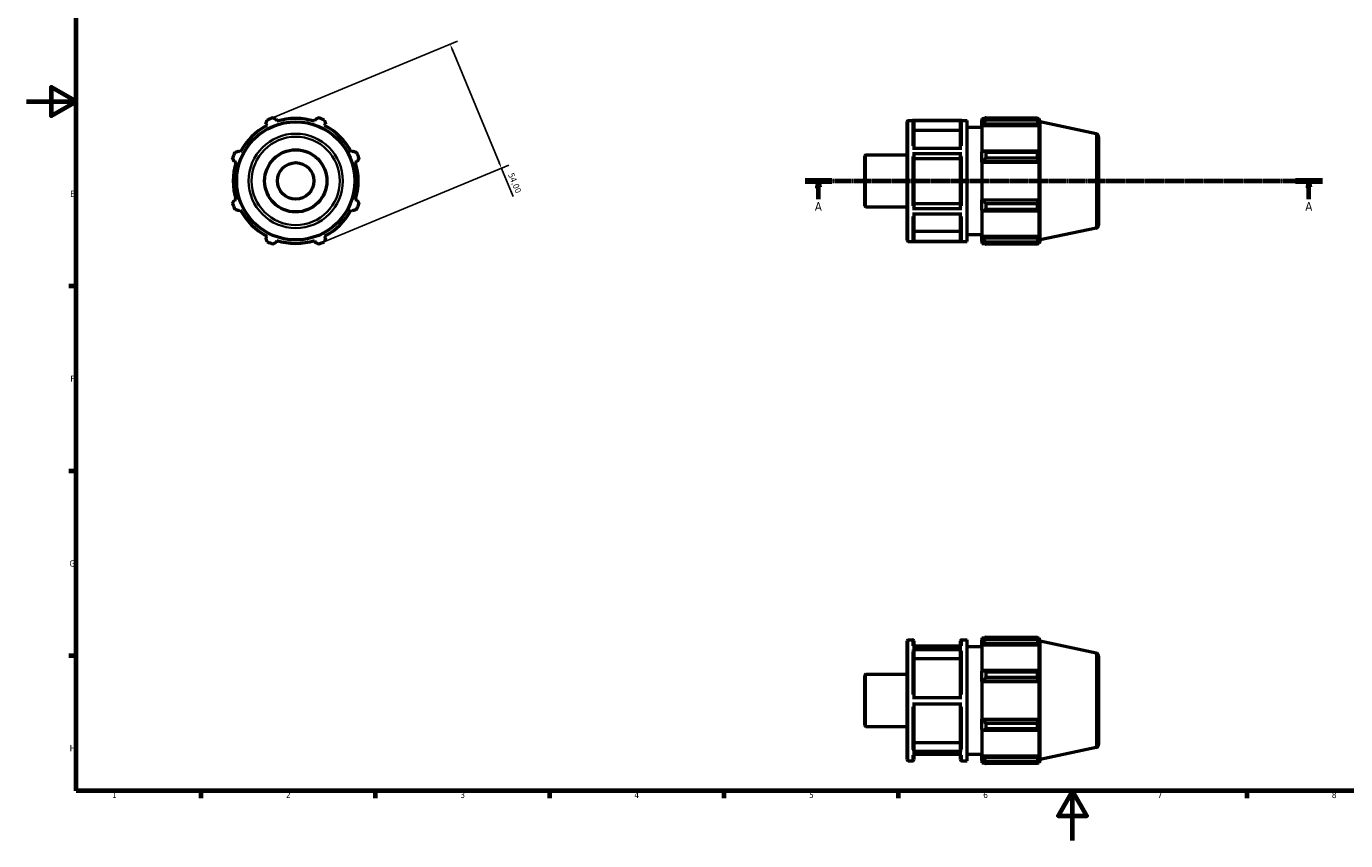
# Model space of a CAD drawing. Header units: millimetres. Extents: x 0 to 931, y 0 to 594.
# Tile 1 of 4: x 0 to 530, y 0 to 327. Entities that reach past the tile are written whole.
import ezdxf

# ---------------------------------------------------------------- set-up
doc = ezdxf.new("R2010")
doc.units = ezdxf.units.MM
doc.linetypes.add('CHAIN', pattern=[0.7087, 0.4724, -0.0591, 0.1181, -0.0591])
for name, color, linetype, lineweight in [('Border (ISO)', 7, 'Continuous', 70), ('Dimension (ISO)', 7, 'Continuous', 25), ('Section Line (ISO)', 7, 'CHAIN', 70), ('Visible (ISO)', 7, 'Continuous', 50), ('Visible Narrow (ISO)', 7, 'Continuous', 35)]:
    doc.layers.add(name, color=color, linetype=linetype, lineweight=lineweight)
doc.styles.add('Label Text (ISO)', font='tahoma.ttf')
doc.styles.add('Note Text (ISO)', font='tahoma.ttf')
doc.dimstyles.new('Default (ISO)', dxfattribs={"dimtxt": 2.5, "dimasz": 2.5, "dimexe": 3.175, "dimexo": 0, "dimgap": 0.762, "dimtad": 1, "dimrnd": 1e-08, "dimzin": 0, "dimtxsty": 'Note Text (ISO)', "dimcen": 0.09, "dimdle": 10, "dimclrd": 256, "dimclre": 256, "dimclrt": 232, "dimazin": 0, "dimtfac": 1.40208, "dimtmove": 0, "dimatfit": 3, "dimfxl": 1, "dimtolj": 1, "dimtzin": 0, "dimlwd": -1, "dimlwe": -1, "dimarcsym": 0})

# ---------------------------------------------------------------- blocks, each defined once
blk = doc.blocks.new('Borders Default Border')
at = {"layer": 'Border (ISO)'}
for p, q in [((20, 222.75), (17.1, 222.75)), ((20, 148.5), (17.1, 148.5)), ((20, 74.25), (17.1, 74.25)), ((70.08, 20), (70.08, 17.1)), ((140.17, 20), (140.17, 17.1)), ((210.25, 20), (210.25, 17.1)), ((280.33, 20), (280.33, 17.1)), ((350.42, 20), (350.42, 17.1)), ((490.58, 20), (490.58, 17.1))]:
    blk.add_line(p, q, dxfattribs=at)
at = {"layer": 'Border (ISO)', "flags": 128}
for points in [[(20, 20), (20, 574), (821, 574), (821, 20), (20, 20)], [(0, 297), (20, 297), (10, 302.77), (10, 291.23), (20, 297)], [(420.5, 0), (420.5, 20), (414.73, 10), (426.27, 10), (420.5, 20)]]:
    blk.add_lwpolyline(points, dxfattribs=at)
at = {"layer": 'Border (ISO)', "color": 232, "true_color": 0xca0064, "char_height": 2.5, "attachment_point": 7, "style": 'Note Text (ISO)'}
for s, insert in [('E', (17.64, 258.63)), ('F', (17.7, 184.38)), ('G', (17.31, 110.08)), ('H', (17.44, 35.88)), ('1', (34.48, 17.1)), ('2', (104.37, 17.1)), ('3', (174.43, 17.05)), ('4', (244.42, 17.1)), ('5', (314.64, 17.05)), ('6', (384.66, 17.05)), ('7', (454.77, 17.1)), ('8', (524.81, 17.04))]:
    blk.add_mtext(s, dxfattribs=dict(at, insert=insert))
blk = doc.blocks.new('2dTransSection0')
at = {"layer": 'Section Line (ISO)', "linetype": 'CHAIN'}
blk.add_line((313.03, 265.11), (521.03, 265.11), dxfattribs=at)
at = {"layer": 'Section Line (ISO)', "linetype": 'Continuous', "lineweight": 140}
for p, q in [((313.03, 265.11), (323.86, 265.11)), ((510.2, 265.11), (521.03, 265.11))]:
    blk.add_line(p, q, dxfattribs=at)
at = {"layer": 'Section Line (ISO)', "linetype": 'Continuous'}
for p, q in [((318.45, 265.11), (317.95, 262.61)), ((317.95, 262.61), (318.95, 262.61)), ((318.45, 262.61), (318.45, 265.11)), ((318.95, 262.61), (318.45, 265.11)), ((318.45, 257.74), (318.45, 262.61)), ((515.62, 265.11), (515.12, 262.61)), ((515.12, 262.61), (516.12, 262.61)), ((515.62, 262.61), (515.62, 265.11)), ((516.12, 262.61), (515.62, 265.11)), ((515.62, 257.74), (515.62, 262.61))]:
    blk.add_line(p, q, dxfattribs=at)
at = {"layer": 'Section Line (ISO)', "linetype": 'Continuous', "flags": 128}
for points in [[(318.95, 262.61), (318.45, 265.11), (317.95, 262.61), (318.95, 262.61)], [(516.12, 262.61), (515.62, 265.11), (515.12, 262.61), (516.12, 262.61)]]:
    blk.add_lwpolyline(points, dxfattribs=at)
at = {"layer": 'Section Line (ISO)'}
for points in [[(318.95, 262.61), (318.45, 265.11), (317.95, 262.61), (318.95, 262.61)], [(516.12, 262.61), (515.62, 265.11), (515.12, 262.61), (516.12, 262.61)]]:
    blk.add_solid(points, dxfattribs=at)
at = {"layer": 'Section Line (ISO)', "char_height": 3.5, "attachment_point": 7, "style": 'Label Text (ISO)'}
for insert in [(316.96, 253.11), (514.13, 253.11)]:
    blk.add_mtext('A', dxfattribs=dict(at, insert=insert))
blk = doc.blocks.new('*D7')
at = {"layer": 'Defpoints', "color": 0, "transparency": 16777216}
for p in [(97.95, 290.05), (191, 270.15), (118.61, 240.16)]:
    blk.add_point(p, dxfattribs=at)
at = {"layer": 'Dimension (ISO)', "transparency": 16777216}
for p, q in [((97.95, 290.05), (173.27, 321.25)), ((171.29, 317.73), (190.04, 272.46)), ((118.61, 240.16), (193.93, 271.36)), ((191, 270.15), (195.68, 258.85))]:
    blk.add_line(p, q, dxfattribs=at)
for points in [[(171.68, 317.89), (170.91, 317.57), (170.34, 320.04)], [(190.43, 272.61), (189.66, 272.3), (191, 270.15)]]:
    blk.add_solid(points, dxfattribs=at)
at = {"layer": 'Dimension (ISO)', "color": 232, "true_color": 0xca0064, "transparency": 16777216, "insert": (195.88, 268.64), "char_height": 2.5, "attachment_point": 1, "rotation": 292.5, "style": 'Note Text (ISO)'}
blk.add_mtext('\\A1;54,00', dxfattribs=at)

msp = doc.modelspace()

# ---------------------------------------------------------------- linework, layer by layer
at = {"layer": 'Visible (ISO)'}
for p, q in [((96.313, 288.098), (96.687, 287.379)), ((100.73, 289.054), (100.487, 289.827)), ((116.075, 289.827), (115.832, 289.054)), ((119.876, 287.379), (120.25, 288.098)), ((354.031, 241.307), (354.031, 288.907)), ((354.531, 289.407), (378.203, 289.407)), ((376.017, 289.362), (356.217, 289.362)), ((356.717, 288.861), (356.717, 278.3)), ((375.517, 278.3), (375.517, 288.861)), ((378.203, 240.807), (378.203, 289.407)), ((378.203, 286.707), (384.031, 286.707)), ((384.031, 290.217), (384.031, 289.312)), ((384.031, 290.217), (385.181, 290.217)), ((384.571, 289.827), (384.031, 289.312)), ((384.031, 287.619), (384.031, 289.312)), ((384.031, 287.619), (384.571, 288.098)), ((384.031, 287.379), (384.031, 287.619)), ((384.031, 287.379), (384.031, 276.826)), ((384.031, 287.379), (407.088, 287.379)), ((384.571, 288.098), (406.825, 288.098)), ((385.651, 290.512), (385.651, 289.535)), ((385.651, 290.512), (406.474, 290.512)), ((406.474, 289.535), (385.651, 289.535)), ((406.474, 289.535), (406.474, 290.512)), ((406.627, 290.217), (407.088, 290.217)), ((407.088, 289.054), (406.825, 289.827)), ((406.825, 288.098), (407.088, 287.379)), ((407.531, 288.852), (407.088, 290.217)), ((407.088, 289.054), (407.088, 290.217)), ((407.088, 276.701), (407.088, 287.379)), ((407.531, 241.361), (407.531, 288.852)), ((430.041, 284.067), (407.531, 288.852)), ((375.517, 285.303), (356.717, 285.303)), ((431.031, 282.844), (431.031, 247.369)), ((86.008, 276.701), (85.29, 277.075)), ((131.272, 277.075), (130.554, 276.701)), ((356.217, 278.3), (376.017, 278.3)), ((376.017, 275.955), (356.217, 275.955)), ((384.571, 277.075), (384.031, 276.826)), ((384.031, 272.738), (384.031, 276.826)), ((406.825, 277.075), (384.571, 277.075)), ((385.651, 276.606), (385.651, 274.249)), ((385.651, 276.606), (406.474, 276.606)), ((406.474, 274.249), (406.474, 276.606)), ((407.088, 276.701), (406.825, 277.075)), ((83.561, 272.901), (84.333, 272.657)), ((132.229, 272.657), (133.001, 272.901)), ((337.031, 255.129), (337.031, 275.084)), ((337.531, 275.584), (354.031, 275.584)), ((356.717, 275.704), (356.717, 254.281)), ((375.517, 273.925), (356.717, 273.925)), ((375.517, 254.281), (375.517, 275.704)), ((384.031, 272.738), (384.571, 272.901)), ((384.031, 272.657), (384.031, 272.738)), ((384.031, 272.657), (384.031, 257.556)), ((384.031, 272.657), (407.088, 272.657)), ((384.571, 272.901), (406.825, 272.901)), ((406.474, 274.249), (385.651, 274.249)), ((406.825, 272.901), (407.088, 272.657)), ((407.088, 257.556), (407.088, 272.657)), ((84.333, 257.556), (83.561, 257.312)), ((133.001, 257.312), (132.229, 257.556)), ((337.531, 254.629), (354.031, 254.629)), ((356.717, 256.059), (375.517, 256.059)), ((384.031, 257.475), (384.031, 257.556)), ((384.031, 257.556), (407.088, 257.556)), ((384.571, 257.312), (384.031, 257.475)), ((384.031, 253.387), (384.031, 257.475)), ((406.825, 257.312), (384.571, 257.312)), ((385.651, 255.964), (385.651, 253.607)), ((385.651, 255.964), (406.474, 255.964)), ((406.474, 253.607), (406.474, 255.964)), ((407.088, 257.556), (406.825, 257.312)), ((85.29, 253.138), (86.008, 253.512)), ((130.554, 253.512), (131.272, 253.138)), ((356.217, 254.031), (376.017, 254.031)), ((376.017, 251.7), (356.217, 251.7)), ((356.717, 251.7), (356.717, 241.338)), ((375.517, 241.338), (375.517, 251.7)), ((384.031, 253.387), (384.571, 253.138)), ((384.031, 253.387), (384.031, 242.834)), ((384.571, 253.138), (406.825, 253.138)), ((406.474, 253.607), (385.651, 253.607)), ((406.825, 253.138), (407.088, 253.512)), ((407.088, 242.834), (407.088, 253.512)), ((356.717, 244.893), (375.517, 244.893)), ((430.041, 246.146), (407.531, 241.361)), ((96.687, 242.834), (96.313, 242.115)), ((100.487, 240.386), (100.73, 241.159)), ((115.832, 241.159), (116.075, 240.386)), ((120.25, 242.115), (119.876, 242.834)), ((354.531, 240.807), (378.203, 240.807)), ((356.217, 240.837), (376.017, 240.837)), ((378.203, 243.507), (384.031, 243.507)), ((384.031, 242.594), (384.031, 242.834)), ((384.031, 242.834), (407.088, 242.834)), ((384.031, 240.901), (384.031, 242.594)), ((384.571, 242.115), (384.031, 242.594)), ((384.031, 240.901), (384.571, 240.386)), ((384.031, 240.901), (384.031, 239.997)), ((384.031, 239.997), (385.181, 239.997)), ((406.825, 242.115), (384.571, 242.115)), ((385.651, 240.678), (385.651, 239.701)), ((385.651, 240.678), (406.474, 240.678)), ((406.474, 239.701), (385.651, 239.701)), ((406.474, 239.701), (406.474, 240.678)), ((406.627, 239.997), (407.088, 239.997)), ((407.088, 242.834), (406.825, 242.115)), ((406.825, 240.386), (407.088, 241.159)), ((407.531, 241.361), (407.088, 239.997)), ((407.088, 239.997), (407.088, 241.159)), ((354.031, 32.55), (354.031, 80.15)), ((354.531, 80.65), (356.217, 80.65)), ((356.717, 80.15), (356.717, 77.979)), ((375.517, 77.979), (375.517, 80.15)), ((376.017, 80.65), (378.203, 80.65)), ((378.203, 32.05), (378.203, 80.65)), ((384.031, 81.46), (384.031, 80.555)), ((384.031, 81.46), (385.181, 81.46)), ((384.571, 81.07), (384.031, 80.555)), ((384.031, 78.862), (384.031, 80.555)), ((385.651, 81.755), (385.651, 80.778)), ((385.651, 81.755), (406.474, 81.755)), ((406.474, 80.778), (385.651, 80.778)), ((406.474, 80.778), (406.474, 81.755)), ((406.627, 81.46), (407.088, 81.46)), ((407.088, 80.297), (406.825, 81.07)), ((407.531, 80.095), (407.088, 81.46)), ((407.088, 80.297), (407.088, 81.46)), ((407.531, 32.605), (407.531, 80.095)), ((430.041, 75.31), (407.531, 80.095)), ((356.217, 77.979), (376.017, 77.979)), ((376.017, 76.617), (356.217, 76.617)), ((375.517, 78.094), (356.717, 78.094)), ((356.717, 76.183), (356.717, 57.572)), ((375.517, 57.572), (375.517, 76.183)), ((378.203, 77.95), (384.031, 77.95)), ((384.031, 78.862), (384.571, 79.341)), ((384.031, 78.622), (384.031, 78.862)), ((384.031, 78.622), (384.031, 68.069)), ((384.031, 78.622), (407.088, 78.622)), ((384.571, 79.341), (406.825, 79.341)), ((406.825, 79.341), (407.088, 78.622)), ((407.088, 67.944), (407.088, 78.622)), ((375.517, 73.101), (356.717, 73.101)), ((431.031, 74.087), (431.031, 38.612)), ((337.031, 46.372), (337.031, 66.327)), ((337.531, 66.827), (354.031, 66.827)), ((384.571, 68.318), (384.031, 68.069)), ((384.031, 63.982), (384.031, 68.069)), ((384.031, 63.982), (384.571, 64.144)), ((384.031, 63.9), (384.031, 63.982)), ((384.031, 63.9), (384.031, 48.799)), ((384.031, 63.9), (407.088, 63.9)), ((406.825, 68.318), (384.571, 68.318)), ((384.571, 64.144), (406.825, 64.144)), ((385.651, 67.849), (385.651, 65.492)), ((385.651, 67.849), (406.474, 67.849)), ((406.474, 65.492), (385.651, 65.492)), ((406.474, 65.492), (406.474, 67.849)), ((407.088, 67.944), (406.825, 68.318)), ((406.825, 64.144), (407.088, 63.9)), ((407.088, 48.799), (407.088, 63.9)), ((356.217, 57.572), (376.017, 57.572)), ((376.017, 54.872), (356.217, 54.872)), ((356.717, 54.872), (356.717, 36.377)), ((375.517, 36.377), (375.517, 54.872)), ((384.031, 48.718), (384.031, 48.799)), ((384.031, 48.799), (407.088, 48.799)), ((384.031, 44.63), (384.031, 48.718)), ((384.571, 48.555), (384.031, 48.718)), ((406.825, 48.555), (384.571, 48.555)), ((407.088, 48.799), (406.825, 48.555)), ((337.531, 45.872), (354.031, 45.872)), ((384.031, 44.63), (384.031, 34.077)), ((384.031, 44.63), (384.571, 44.381)), ((384.571, 44.381), (406.825, 44.381)), ((385.651, 47.207), (385.651, 44.85)), ((385.651, 47.207), (406.474, 47.207)), ((406.474, 44.85), (385.651, 44.85)), ((406.474, 44.85), (406.474, 47.207)), ((406.825, 44.381), (407.088, 44.755)), ((407.088, 34.077), (407.088, 44.755)), ((356.717, 39.456), (375.517, 39.456)), ((430.041, 37.389), (407.531, 32.605)), ((354.531, 32.05), (356.217, 32.05)), ((356.217, 35.943), (376.017, 35.943)), ((376.017, 34.606), (356.217, 34.606)), ((356.717, 34.606), (356.717, 32.55)), ((375.517, 32.55), (375.517, 34.606)), ((376.017, 32.05), (378.203, 32.05)), ((378.203, 34.75), (384.031, 34.75)), ((384.031, 33.837), (384.031, 34.077)), ((384.031, 34.077), (407.088, 34.077)), ((384.031, 32.144), (384.031, 33.837)), ((384.571, 33.358), (384.031, 33.837)), ((384.031, 32.144), (384.031, 31.24)), ((384.031, 32.144), (384.571, 31.629)), ((406.825, 33.358), (384.571, 33.358)), ((385.651, 31.921), (385.651, 30.945)), ((385.651, 31.921), (406.474, 31.921)), ((406.474, 30.945), (406.474, 31.921)), ((407.088, 34.077), (406.825, 33.358)), ((406.825, 31.629), (407.088, 32.402)), ((407.531, 32.605), (407.088, 31.24)), ((407.088, 31.24), (407.088, 32.402)), ((384.031, 31.24), (385.181, 31.24)), ((406.474, 30.945), (385.651, 30.945)), ((406.627, 31.24), (407.088, 31.24))]:
    msp.add_line(p, q, dxfattribs=at)
for radius in [23.745, 12.5, 7.334]:
    msp.add_circle((108.281, 265.107), radius, dxfattribs=at)
for centre, radius, start, end in [((108.281, 265.107), 25.11, 117.5, 152.5), ((108.281, 265.107), 27, 109.79198, 115.20802), ((108.281, 265.107), 25.11, 72.5, 107.5), ((108.281, 265.107), 27, 64.79198, 70.20802), ((108.281, 265.107), 25.11, 27.5, 62.5), ((354.531, 288.907), 0.5, 90, 180), ((429.781, 282.844), 1.25, 0, 78), ((108.281, 265.107), 27, 154.79198, 160.20802), ((108.281, 265.107), 27, 19.79198, 25.20802), ((108.281, 265.107), 25.11, 162.5, 197.5), ((108.281, 265.107), 25.11, 342.5, 17.5), ((337.531, 275.084), 0.5, 90, 180), ((108.281, 265.107), 27, 199.79198, 205.20802), ((108.281, 265.107), 27, 334.79198, 340.20802), ((337.531, 255.129), 0.5, 180, 270), ((108.281, 265.107), 25.11, 207.5, 242.5), ((108.281, 265.107), 25.11, 297.5, 332.5), ((429.781, 247.369), 1.25, 282, 0), ((108.281, 265.107), 27, 244.79198, 250.20802), ((108.281, 265.107), 25.11, 252.5, 287.5), ((108.281, 265.107), 27, 289.79198, 295.20802), ((354.531, 241.307), 0.5, 180, 270), ((354.531, 80.15), 0.5, 90, 180), ((356.217, 80.15), 0.5, 0, 90), ((376.017, 80.15), 0.5, 90, 180), ((429.781, 74.087), 1.25, 0, 78), ((337.531, 66.327), 0.5, 90, 180), ((337.531, 46.372), 0.5, 180, 270), ((429.781, 38.612), 1.25, 282, 0), ((354.531, 32.55), 0.5, 180, 270), ((356.217, 32.55), 0.5, 270, 0), ((376.017, 32.55), 0.5, 180, 270)]:
    msp.add_arc(centre, radius, start, end, dxfattribs=at)
for points, weights in [([(96.313, 288.098), (96.542, 288.802), (96.782, 289.535)], [1.00188632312, 1.00135151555, 1]), ([(99.139, 290.512), (99.827, 290.162), (100.487, 289.827)], [1, 1.00135151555, 1.00188632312]), ([(116.075, 289.827), (116.736, 290.162), (117.423, 290.512)], [1.00188632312, 1.00135151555, 1]), ([(119.781, 289.535), (120.02, 288.802), (120.25, 288.098)], [1, 1.00135151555, 1.00188632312]), ([(385.651, 290.512), (385.09, 290.162), (384.571, 289.827)], [1.01498287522, 1.0106945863, 1.00560284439]), ([(384.571, 288.098), (385.09, 288.802), (385.651, 289.535)], [1.00560284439, 1.0106945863, 1.01498287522]), ([(406.474, 290.512), (406.656, 290.162), (406.825, 289.827)], [1, 1.00135151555, 1.00188632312]), ([(406.825, 288.098), (406.656, 288.802), (406.474, 289.535)], [1.00188632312, 1.00135151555, 1]), ([(83.852, 276.606), (84.586, 276.845), (85.29, 277.075)], [1, 1.00135151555, 1.00188632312]), ([(131.272, 277.075), (131.976, 276.845), (132.71, 276.606)], [1.00188632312, 1.00135151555, 1]), ([(385.651, 276.606), (385.09, 276.845), (384.571, 277.075)], [1.01498287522, 1.0106945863, 1.00560284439]), ([(406.474, 276.606), (406.656, 276.845), (406.825, 277.075)], [1, 1.00135151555, 1.00188632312]), ([(83.561, 272.901), (83.225, 273.561), (82.876, 274.249)], [1.00188632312, 1.00135151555, 1]), ([(133.686, 274.249), (133.337, 273.561), (133.001, 272.901)], [1, 1.00135151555, 1.00188632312]), ([(384.571, 272.901), (385.09, 273.561), (385.651, 274.249)], [1.00560284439, 1.0106945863, 1.01498287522]), ([(406.825, 272.901), (406.656, 273.561), (406.474, 274.249)], [1.00188632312, 1.00135151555, 1]), ([(82.876, 255.964), (83.225, 256.652), (83.561, 257.312)], [1, 1.00135151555, 1.00188632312]), ([(133.001, 257.312), (133.337, 256.652), (133.686, 255.964)], [1.00188632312, 1.00135151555, 1]), ([(385.651, 255.964), (385.09, 256.652), (384.571, 257.312)], [1.01498287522, 1.0106945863, 1.00560284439]), ([(406.474, 255.964), (406.656, 256.652), (406.825, 257.312)], [1, 1.00135151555, 1.00188632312]), ([(85.29, 253.138), (84.586, 253.368), (83.852, 253.607)], [1.00188632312, 1.00135151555, 1]), ([(132.71, 253.607), (131.976, 253.368), (131.272, 253.138)], [1, 1.00135151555, 1.00188632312]), ([(384.571, 253.138), (385.09, 253.368), (385.651, 253.607)], [1.00560284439, 1.0106945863, 1.01498287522]), ([(406.825, 253.138), (406.656, 253.368), (406.474, 253.607)], [1.00188632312, 1.00135151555, 1]), ([(96.782, 240.678), (96.542, 241.411), (96.313, 242.115)], [1, 1.00135151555, 1.00188632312]), ([(100.487, 240.386), (99.827, 240.051), (99.139, 239.701)], [1.00188632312, 1.00135151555, 1]), ([(117.423, 239.701), (116.736, 240.051), (116.075, 240.386)], [1, 1.00135151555, 1.00188632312]), ([(120.25, 242.115), (120.02, 241.411), (119.781, 240.678)], [1.00188632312, 1.00135151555, 1]), ([(385.651, 240.678), (385.09, 241.411), (384.571, 242.115)], [1.01498287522, 1.0106945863, 1.00560284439]), ([(384.571, 240.386), (385.09, 240.051), (385.651, 239.701)], [1.00560284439, 1.0106945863, 1.01498287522]), ([(406.474, 240.678), (406.656, 241.411), (406.825, 242.115)], [1, 1.00135151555, 1.00188632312]), ([(406.825, 240.386), (406.656, 240.051), (406.474, 239.701)], [1.00188632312, 1.00135151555, 1]), ([(385.651, 81.755), (385.09, 81.405), (384.571, 81.07)], [1.01498287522, 1.0106945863, 1.00560284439]), ([(384.571, 79.341), (385.09, 80.045), (385.651, 80.778)], [1.00560284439, 1.0106945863, 1.01498287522]), ([(406.474, 81.755), (406.656, 81.405), (406.825, 81.07)], [1, 1.00135151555, 1.00188632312]), ([(406.825, 79.341), (406.656, 80.045), (406.474, 80.778)], [1.00188632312, 1.00135151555, 1]), ([(385.651, 67.849), (385.09, 68.088), (384.571, 68.318)], [1.01498287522, 1.0106945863, 1.00560284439]), ([(384.571, 64.144), (385.09, 64.804), (385.651, 65.492)], [1.00560284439, 1.0106945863, 1.01498287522]), ([(406.474, 67.849), (406.656, 68.088), (406.825, 68.318)], [1, 1.00135151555, 1.00188632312]), ([(406.825, 64.144), (406.656, 64.804), (406.474, 65.492)], [1.00188632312, 1.00135151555, 1]), ([(385.651, 47.207), (385.09, 47.895), (384.571, 48.555)], [1.01498287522, 1.0106945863, 1.00560284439]), ([(406.474, 47.207), (406.656, 47.895), (406.825, 48.555)], [1, 1.00135151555, 1.00188632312]), ([(384.571, 44.381), (385.09, 44.611), (385.651, 44.85)], [1.00560284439, 1.0106945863, 1.01498287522]), ([(406.825, 44.381), (406.656, 44.611), (406.474, 44.85)], [1.00188632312, 1.00135151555, 1]), ([(385.651, 31.921), (385.09, 32.654), (384.571, 33.358)], [1.01498287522, 1.0106945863, 1.00560284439]), ([(406.474, 31.921), (406.656, 32.654), (406.825, 33.358)], [1, 1.00135151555, 1.00188632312]), ([(384.571, 31.629), (385.09, 31.294), (385.651, 30.945)], [1.00560284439, 1.0106945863, 1.01498287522]), ([(406.825, 31.629), (406.656, 31.294), (406.474, 30.945)], [1.00188632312, 1.00135151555, 1])]:
    msp.add_rational_spline(points, weights, degree=2, dxfattribs=at)
for points, knots in [([(356.217, 289.362), (356.279, 289.362), (356.351, 289.347), (356.465, 289.3), (356.527, 289.259), (356.614, 289.171), (356.655, 289.11), (356.702, 288.995), (356.717, 288.923), (356.717, 288.861)], [0, 0, 0, 0, 0.018500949, 0.018500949, 0.03701941, 0.03701941, 0.055559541, 0.055559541, 0.074118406, 0.074118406, 0.074118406, 0.074118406]), ([(375.517, 288.861), (375.517, 288.923), (375.531, 288.995), (375.579, 289.11), (375.62, 289.171), (375.707, 289.259), (375.769, 289.3), (375.883, 289.347), (375.955, 289.362), (376.017, 289.362)], [0.222360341, 0.222360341, 0.222360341, 0.222360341, 0.240919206, 0.240919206, 0.259459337, 0.259459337, 0.277977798, 0.277977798, 0.296478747, 0.296478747, 0.296478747, 0.296478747]), ([(356.217, 275.955), (356.279, 275.955), (356.351, 275.948), (356.465, 275.924), (356.527, 275.903), (356.614, 275.86), (356.655, 275.829), (356.702, 275.772), (356.717, 275.735), (356.717, 275.704)], [0, 0, 0, 0, 0.018500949, 0.018500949, 0.03701941, 0.03701941, 0.055559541, 0.055559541, 0.074118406, 0.074118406, 0.074118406, 0.074118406]), ([(375.517, 275.704), (375.517, 275.735), (375.531, 275.772), (375.579, 275.829), (375.62, 275.86), (375.707, 275.903), (375.769, 275.924), (375.883, 275.948), (375.955, 275.955), (376.017, 275.955)], [0.222360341, 0.222360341, 0.222360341, 0.222360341, 0.240919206, 0.240919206, 0.259459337, 0.259459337, 0.277977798, 0.277977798, 0.296478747, 0.296478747, 0.296478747, 0.296478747]), ([(356.717, 254.281), (356.717, 254.25), (356.702, 254.214), (356.655, 254.157), (356.614, 254.126), (356.527, 254.082), (356.465, 254.062), (356.351, 254.038), (356.279, 254.031), (356.217, 254.031)], [0.22229224, 0.22229224, 0.22229224, 0.22229224, 0.240836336, 0.240836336, 0.259367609, 0.259367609, 0.277884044, 0.277884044, 0.296388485, 0.296388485, 0.296388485, 0.296388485]), ([(376.017, 254.031), (375.955, 254.031), (375.883, 254.038), (375.769, 254.062), (375.707, 254.082), (375.62, 254.126), (375.579, 254.157), (375.531, 254.214), (375.517, 254.25), (375.517, 254.281)], [0, 0, 0, 0, 0.018504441, 0.018504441, 0.037020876, 0.037020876, 0.055552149, 0.055552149, 0.074096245, 0.074096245, 0.074096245, 0.074096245]), ([(356.717, 241.338), (356.717, 241.276), (356.702, 241.203), (356.655, 241.089), (356.614, 241.028), (356.527, 240.94), (356.465, 240.899), (356.351, 240.852), (356.279, 240.837), (356.217, 240.837)], [0.22229224, 0.22229224, 0.22229224, 0.22229224, 0.240836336, 0.240836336, 0.259367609, 0.259367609, 0.277884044, 0.277884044, 0.296388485, 0.296388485, 0.296388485, 0.296388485]), ([(376.017, 240.837), (375.955, 240.837), (375.883, 240.852), (375.769, 240.899), (375.707, 240.94), (375.62, 241.028), (375.579, 241.089), (375.531, 241.203), (375.517, 241.276), (375.517, 241.338)], [0, 0, 0, 0, 0.018504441, 0.018504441, 0.037020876, 0.037020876, 0.055552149, 0.055552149, 0.074096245, 0.074096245, 0.074096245, 0.074096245]), ([(356.217, 76.617), (356.279, 76.617), (356.351, 76.604), (356.465, 76.563), (356.527, 76.527), (356.614, 76.452), (356.655, 76.398), (356.702, 76.299), (356.717, 76.236), (356.717, 76.183)], [0, 0, 0, 0, 0.018500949, 0.018500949, 0.03701941, 0.03701941, 0.055559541, 0.055559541, 0.074118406, 0.074118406, 0.074118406, 0.074118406]), ([(375.517, 76.183), (375.517, 76.236), (375.531, 76.299), (375.579, 76.398), (375.62, 76.452), (375.707, 76.527), (375.769, 76.563), (375.883, 76.604), (375.955, 76.617), (376.017, 76.617)], [0.222360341, 0.222360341, 0.222360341, 0.222360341, 0.240919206, 0.240919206, 0.259459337, 0.259459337, 0.277977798, 0.277977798, 0.296478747, 0.296478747, 0.296478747, 0.296478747]), ([(356.717, 36.377), (356.717, 36.323), (356.702, 36.26), (356.655, 36.161), (356.614, 36.108), (356.527, 36.032), (356.465, 35.997), (356.351, 35.956), (356.279, 35.943), (356.217, 35.943)], [0.22229224, 0.22229224, 0.22229224, 0.22229224, 0.240836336, 0.240836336, 0.259367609, 0.259367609, 0.277884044, 0.277884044, 0.296388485, 0.296388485, 0.296388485, 0.296388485]), ([(376.017, 35.943), (375.955, 35.943), (375.883, 35.956), (375.769, 35.997), (375.707, 36.032), (375.62, 36.108), (375.579, 36.161), (375.531, 36.26), (375.517, 36.323), (375.517, 36.377)], [0, 0, 0, 0, 0.018504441, 0.018504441, 0.037020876, 0.037020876, 0.055552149, 0.055552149, 0.074096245, 0.074096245, 0.074096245, 0.074096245])]:
    msp.add_open_spline(points, degree=3, knots=knots, dxfattribs=at)
at = {"layer": 'Visible Narrow (ISO)'}
for p, q in [((354.531, 289.107), (354.531, 241.106)), ((356.217, 279.24), (356.217, 289.266)), ((376.017, 289.266), (376.017, 279.24)), ((430.041, 246.38), (430.041, 283.834)), ((337.531, 275.455), (337.531, 254.758)), ((356.217, 255.055), (356.217, 274.926)), ((376.017, 274.926), (376.017, 255.055)), ((356.217, 240.921), (356.217, 250.766)), ((376.017, 250.766), (376.017, 240.921)), ((354.531, 80.35), (354.531, 32.349)), ((356.217, 78.235), (356.217, 80.643)), ((376.017, 80.643), (376.017, 78.235)), ((356.217, 58.707), (356.217, 75.967)), ((376.017, 75.967), (376.017, 58.707)), ((430.041, 37.623), (430.041, 75.077)), ((337.531, 66.698), (337.531, 46.001)), ((356.217, 36.583), (356.217, 53.739)), ((376.017, 53.739), (376.017, 36.583)), ((356.217, 32.056), (356.217, 34.36)), ((376.017, 34.36), (376.017, 32.056))]:
    msp.add_line(p, q, dxfattribs=at)
for radius in [18.96, 17.738]:
    msp.add_circle((108.281, 265.107), radius, dxfattribs=at)

# ---------------------------------------------------------------- block references
msp.add_blockref('Borders Default Border', (0, 0))
at = {"layer": 'Section Line (ISO)'}
msp.add_blockref('2dTransSection0', (0, 0), dxfattribs=at)

# ---------------------------------------------------------------- dimensions: what is measured, and where the dimension line sits
at = {"layer": 'Dimension (ISO)'}
dim = msp.add_linear_dim(base=(191.001, 270.146), p1=(97.949, 290.051), p2=(118.614, 240.162), angle=112.5, dimstyle='Default (ISO)', override={"dimdec": 2, "dimtp": 0, "dimtm": 0, "dimtdec": 2, "dimtofl": 0, "dimatfit": 2}, dxfattribs=at)
dim.commit()
dim.dimension.update_dxf_attribs({"geometry": '*D7', "text_midpoint": (193.819, 263.343), "dimtype": 160})

doc.saveas('drawing.dxf')
